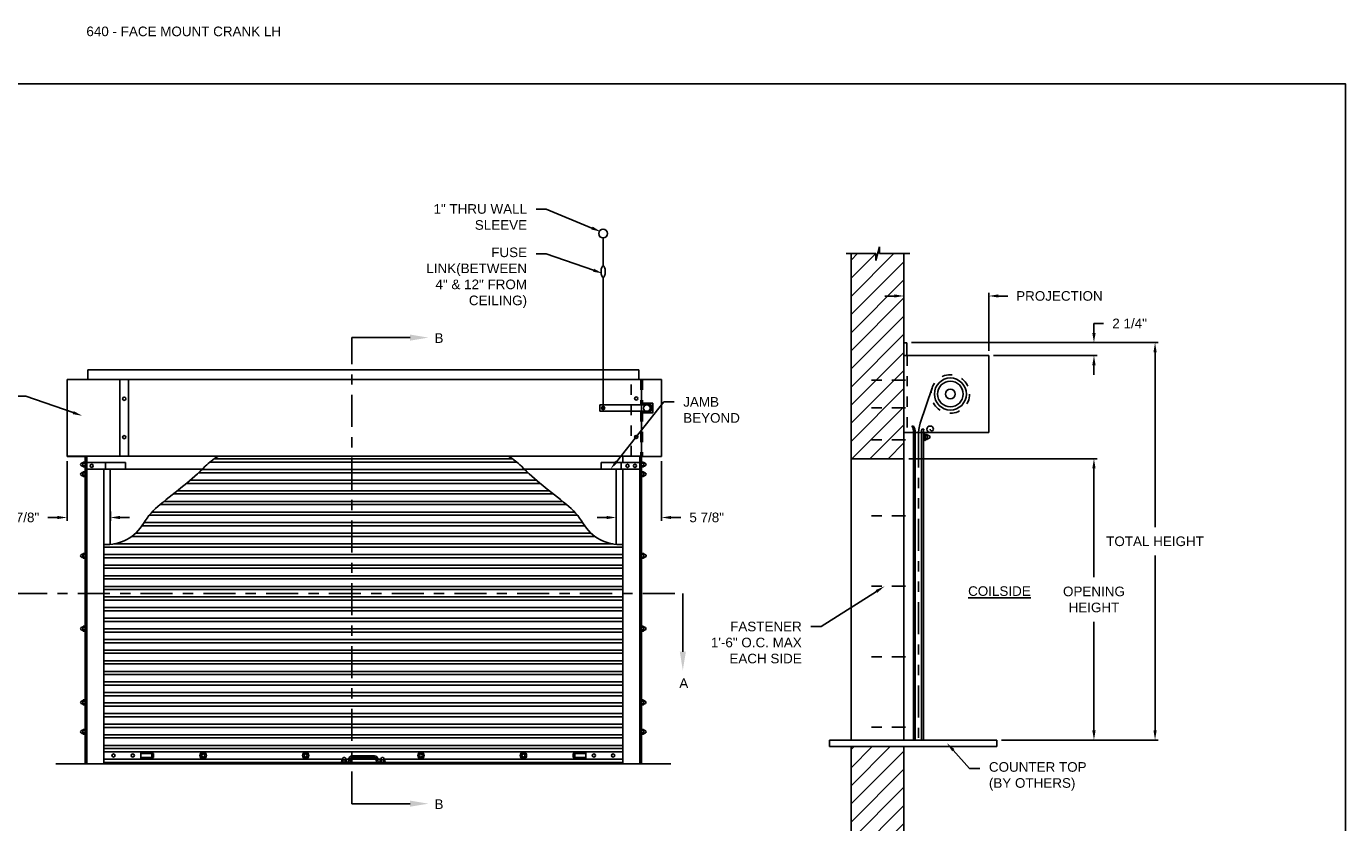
# Model space of a CAD drawing. Header units: inches. Extents: x 169.6 to 213.7, y 214.8 to 266.5.
# Tile 9 of 18: x 176.2 to 189.1, y 240 to 247.7. Entities that reach past the tile are written whole.
import ezdxf
from ezdxf import colors
from ezdxf.entities.mleader import LeaderData, LeaderLine
from ezdxf.math import Vec2, Vec3

# ---------------------------------------------------------------- set-up
doc = ezdxf.new("R2010")
doc.units = ezdxf.units.IN
doc.header["$LTSCALE"] = 0.25
doc.header["$MEASUREMENT"] = 0
for name, pattern in [('CENTER', [2, 1.25, -0.25, 0.25, -0.25]), ('CENTER2', [1.125, 0.75, -0.125, 0.125, -0.125]), ('HIDDEN', [0.375, 0.25, -0.125]), ('HIDDEN2', [0.1875, 0.125, -0.0625]), ('PHANTOM', [2.5, 1.25, -0.25, 0.25, -0.25, 0.25, -0.25])]:
    doc.linetypes.add(name, pattern=pattern)
for name, color, linetype in [('ANNOTATIONS', 1, 'Continuous'), ('CRANK - LH', 7, 'Continuous'), ('SECTION CUTS', 6, 'CENTER')]:
    doc.layers.add(name, color=color, linetype=linetype)
doc.styles.add('ARIAL', font='arial.ttf', dxfattribs={"height": 0.09375})
doc.styles.get("Standard").update_dxf_attribs({"font": 'romans.shx'})
doc.dimstyles.new('STANDARD$0', dxfattribs={"dimtxt": 0.09375, "dimasz": 0.09375, "dimexe": 0.03125, "dimexo": 0.046875, "dimgap": 0.09, "dimtad": 0, "dimtih": 1, "dimtoh": 1, "dimdec": 4, "dimzin": 0, "dimdsep": 46, "dimtxsty": 'ARIAL', "dimcen": 0.09, "dimadec": 0, "dimazin": 0, "dimtfac": 1, "dimtdec": 4, "dimtofl": 0, "dimtmove": 0, "dimatfit": 1, "dimfxl": 1, "dimtolj": 1, "dimtzin": 0, "dimarcsym": 0})
pattern_1 = [(45, (22.09341, -17.26319), (-0.08838835, 0.08838835), [])]

# ---------------------------------------------------------------- blocks, each defined once
blk = doc.blocks.new('*D48')
at = {"layer": 'ANNOTATIONS', "color": 0, "lineweight": -2, "transparency": 16777216}
for p, q in [((184.655, 245.113), (184.561, 245.113)), ((184.748, 244.705), (184.748, 245.144)), ((185.577, 244.579), (185.577, 245.144)), ((185.671, 245.113), (185.764, 245.113))]:
    blk.add_line(p, q, dxfattribs=at)
at = {"layer": 'ANNOTATIONS', "color": 0, "transparency": 16777216}
for points in [[(184.655, 245.129), (184.655, 245.098), (184.748, 245.113)], [(185.671, 245.129), (185.671, 245.098), (185.577, 245.113)]]:
    blk.add_solid(points, dxfattribs=at)
at = {"layer": 'defpoints', "color": 0, "transparency": 16777216}
for p in [(185.577, 245.113), (184.748, 244.658), (185.577, 244.532)]:
    blk.add_point(p, dxfattribs=at)
at = {"layer": 'ANNOTATIONS', "color": 0, "transparency": 16777216, "insert": (186.266, 245.113), "char_height": 0.09375, "attachment_point": 5, "style": 'ARIAL'}
blk.add_mtext('\\A1;PROJECTION', dxfattribs=at)
blk = doc.blocks.new('*D43')
at = {"layer": 'ANNOTATIONS', "color": 0, "lineweight": -2, "transparency": 16777216}
for p, q in [((186.603, 244.752), (186.603, 244.845)), ((186.603, 244.845), (186.697, 244.845)), ((184.824, 244.658), (186.634, 244.658)), ((185.624, 244.532), (186.634, 244.532)), ((186.603, 244.438), (186.603, 244.345))]:
    blk.add_line(p, q, dxfattribs=at)
at = {"layer": 'ANNOTATIONS', "color": 0, "transparency": 16777216}
for points in [[(186.587, 244.752), (186.619, 244.752), (186.603, 244.658)], [(186.587, 244.438), (186.619, 244.438), (186.603, 244.532)]]:
    blk.add_solid(points, dxfattribs=at)
at = {"layer": 'defpoints', "color": 0, "transparency": 16777216}
for p in [(184.777, 244.658), (186.603, 244.658), (185.577, 244.532)]:
    blk.add_point(p, dxfattribs=at)
at = {"layer": 'ANNOTATIONS', "color": 0, "transparency": 16777216, "insert": (186.951, 244.845), "char_height": 0.0938, "attachment_point": 5, "style": 'ARIAL'}
blk.add_mtext('\\A1;2 1/4"', dxfattribs=at)
blk = doc.blocks.new('*D46')
at = {"layer": 'ANNOTATIONS', "color": 0, "lineweight": -2, "transparency": 16777216}
for p, q in [((182.384, 243.502), (182.384, 242.921)), ((181.848, 242.953), (181.755, 242.953)), ((181.942, 243.01), (181.942, 242.921)), ((182.477, 242.953), (182.571, 242.953))]:
    blk.add_line(p, q, dxfattribs=at)
at = {"layer": 'ANNOTATIONS', "color": 0, "transparency": 16777216}
for points in [[(181.848, 242.968), (181.848, 242.937), (181.942, 242.953)], [(182.477, 242.968), (182.477, 242.937), (182.384, 242.953)]]:
    blk.add_solid(points, dxfattribs=at)
at = {"layer": 'defpoints', "color": 0, "transparency": 16777216}
for p in [(182.384, 243.549), (181.942, 243.057), (182.384, 242.953)]:
    blk.add_point(p, dxfattribs=at)
at = {"layer": 'ANNOTATIONS', "color": 0, "transparency": 16777216, "insert": (182.824, 242.953), "char_height": 0.0938, "attachment_point": 5, "style": 'ARIAL'}
blk.add_mtext('\\A1;5 7/8"', dxfattribs=at)
blk = doc.blocks.new('*D47')
at = {"layer": 'ANNOTATIONS', "color": 0, "lineweight": -2, "transparency": 16777216}
for p, q in [((176.583, 243.502), (176.583, 242.921)), ((176.489, 242.953), (176.395, 242.953)), ((177.005, 243.011), (177.005, 242.921)), ((177.098, 242.953), (177.192, 242.953))]:
    blk.add_line(p, q, dxfattribs=at)
at = {"layer": 'ANNOTATIONS', "color": 0, "transparency": 16777216}
for points in [[(176.489, 242.968), (176.489, 242.937), (176.583, 242.953)], [(177.098, 242.968), (177.098, 242.937), (177.005, 242.953)]]:
    blk.add_solid(points, dxfattribs=at)
at = {"layer": 'defpoints', "color": 0, "transparency": 16777216}
for p in [(176.583, 243.549), (177.005, 243.058), (176.583, 242.953)]:
    blk.add_point(p, dxfattribs=at)
at = {"layer": 'ANNOTATIONS', "color": 0, "transparency": 16777216, "insert": (176.142, 242.953), "char_height": 0.0938, "attachment_point": 5, "style": 'ARIAL'}
blk.add_mtext('\\A1;5 7/8"', dxfattribs=at)
blk = doc.blocks.new('*D40')
at = {"layer": 'ANNOTATIONS', "color": 0, "lineweight": -2, "transparency": 16777216}
for p, q in [((184.795, 243.525), (186.634, 243.525)), ((186.603, 243.431), (186.603, 242.371)), ((186.603, 240.876), (186.603, 241.936)), ((185.702, 240.782), (186.634, 240.782))]:
    blk.add_line(p, q, dxfattribs=at)
at = {"layer": 'ANNOTATIONS', "color": 0, "transparency": 16777216}
for points in [[(186.587, 243.431), (186.619, 243.431), (186.603, 243.525)], [(186.587, 240.876), (186.619, 240.876), (186.603, 240.782)]]:
    blk.add_solid(points, dxfattribs=at)
at = {"layer": 'defpoints', "color": 0, "transparency": 16777216}
for p in [(184.748, 243.525), (185.655, 240.782), (186.603, 240.782)]:
    blk.add_point(p, dxfattribs=at)
at = {"layer": 'ANNOTATIONS', "color": 0, "transparency": 16777216, "insert": (186.603, 242.153), "char_height": 0.09375, "attachment_point": 5, "style": 'ARIAL'}
blk.add_mtext('\\A1;OPENING\\PHEIGHT', dxfattribs=at)
blk = doc.blocks.new('*D45')
at = {"layer": 'ANNOTATIONS', "color": 0, "lineweight": -2, "transparency": 16777216}
for p, q in [((184.824, 244.658), (187.231, 244.658)), ((187.199, 244.564), (187.199, 242.858)), ((187.199, 240.876), (187.199, 242.581)), ((185.702, 240.782), (187.231, 240.782))]:
    blk.add_line(p, q, dxfattribs=at)
at = {"layer": 'ANNOTATIONS', "color": 0, "transparency": 16777216}
for points in [[(187.184, 244.564), (187.215, 244.564), (187.199, 244.658)], [(187.184, 240.876), (187.215, 240.876), (187.199, 240.782)]]:
    blk.add_solid(points, dxfattribs=at)
at = {"layer": 'defpoints', "color": 0, "transparency": 16777216}
for p in [(184.777, 244.658), (187.199, 244.658), (185.655, 240.782)]:
    blk.add_point(p, dxfattribs=at)
at = {"layer": 'ANNOTATIONS', "color": 0, "transparency": 16777216, "insert": (187.199, 242.72), "char_height": 0.09375, "attachment_point": 5, "style": 'ARIAL'}
blk.add_mtext('\\A1;TOTAL HEIGHT', dxfattribs=at)

msp = doc.modelspace()

# ---------------------------------------------------------------- hatches: boundary and pattern name
at = {"layer": 'CRANK - LH', "linetype": 'Continuous'}
h = msp.add_hatch(dxfattribs=at)
h.set_pattern_fill('ANSI31', color=256, style=0)
h.set_pattern_definition(pattern_1)
h.paths.add_polyline_path([(184.74846, 245.5266), (184.51196, 245.5266), (184.51196, 245.59126), (184.47355, 245.4579), (184.47355, 245.5266), (184.23283, 245.5266), (184.23283, 243.52488), (184.74846, 243.52488)])
h = msp.add_hatch(dxfattribs=at)
h.set_pattern_fill('ANSI31', color=256, style=0)
h.set_pattern_definition(pattern_1)
h.paths.add_polyline_path([(184.74846, 240.71808), (184.51196, 240.71808), (184.51196, 240.78274), (184.47355, 240.64938), (184.47355, 240.71808), (184.23283, 240.71808), (184.23283, 238.71636), (184.74846, 238.71636)])

# ---------------------------------------------------------------- linework, layer by layer
for p, q in [((181.81371, 245.40824), (181.81371, 245.679)), ((184.18644, 245.5266), (184.47355, 245.5266)), ((184.23283, 245.5266), (184.23283, 240.78208)), ((184.47355, 245.4579), (184.51196, 245.59126)), ((184.47355, 245.5266), (184.47355, 245.4579)), ((184.51196, 245.59126), (184.51196, 245.5266)), ((184.51196, 245.5266), (184.80715, 245.5266)), ((184.74846, 240.78208), (184.74846, 245.5266)), ((181.81371, 244.03521), (181.81371, 245.29374)), ((184.74846, 244.65789), (184.77718, 244.65789)), ((184.77718, 244.65789), (184.77718, 244.53208)), ((184.74846, 244.53208), (185.57689, 244.53208)), ((185.57689, 244.53208), (185.57689, 243.78208)), ((182.16096, 244.39231), (176.78596, 244.39231)), ((176.78596, 244.29856), (176.78596, 244.39231)), ((182.16096, 244.29856), (182.16096, 244.39231)), ((176.58283, 244.29856), (176.58283, 243.55056)), ((176.76057, 244.29856), (176.58283, 244.29856)), ((176.58283, 244.29856), (176.58283, 243.54856)), ((176.78596, 244.29856), (176.58283, 244.29856)), ((182.18635, 244.29856), (176.76057, 244.29856)), ((177.09846, 243.54856), (177.09846, 244.29856)), ((177.18244, 243.54856), (177.18244, 244.29856)), ((182.38361, 244.29856), (182.18049, 244.29856)), ((182.18635, 244.29856), (182.18635, 243.55056)), ((182.38361, 244.29856), (182.38361, 243.54856)), ((184.90871, 243.87116), (185.02405, 244.21648)), ((182.28338, 244.05083), (181.78246, 244.05083)), ((181.78246, 244.05083), (181.78246, 243.98833)), ((182.28338, 243.98833), (181.78246, 243.98833)), ((181.81371, 244.03521), (181.81371, 244.00396)), ((182.299, 244.06646), (182.19611, 244.06646)), ((182.299, 243.97271), (182.19611, 243.97271)), ((182.28338, 244.05083), (182.28338, 243.98833)), ((182.299, 244.06646), (182.299, 243.97271)), ((184.82689, 243.84458), (184.84252, 243.84458)), ((184.74846, 243.78208), (185.57689, 243.78208)), ((184.82689, 243.78208), (184.85814, 243.78208)), ((184.84254, 240.78265), (184.84254, 243.78265)), ((184.85814, 240.78208), (184.85814, 243.78208)), ((184.85814, 243.78208), (184.92064, 243.78208)), ((184.92064, 240.78208), (184.92064, 243.78208)), ((184.92064, 243.78208), (184.94017, 243.78208)), ((184.92461, 243.81333), (184.94414, 243.81333)), ((184.94017, 243.78208), (184.94017, 240.78208)), ((184.9558, 243.76894), (184.94017, 243.76894)), ((184.94017, 243.70644), (184.9558, 243.70644)), ((184.9558, 243.70644), (184.9558, 243.76894)), ((184.95875, 243.71426), (184.97604, 243.71426)), ((184.97563, 243.74941), (184.95886, 243.74941)), ((184.97601, 243.72597), (184.95902, 243.72597)), ((184.95914, 243.76113), (184.97523, 243.76113)), ((184.97921, 243.7554), (184.9793, 243.7193)), ((184.98734, 243.72214), (184.99684, 243.72761)), ((184.98786, 243.75297), (184.99685, 243.74777)), ((176.76057, 243.55056), (176.58283, 243.55056)), ((176.58283, 243.54856), (176.77033, 243.54856)), ((176.7285, 243.48494), (176.71951, 243.47975)), ((176.72903, 243.45411), (176.71952, 243.45958)), ((176.73715, 243.48738), (176.73706, 243.45127)), ((176.75761, 243.44623), (176.74032, 243.44623)), ((176.74035, 243.45795), (176.75734, 243.45795)), ((176.74073, 243.48139), (176.75751, 243.48139)), ((176.75723, 243.49311), (176.74113, 243.49311)), ((176.76057, 240.55056), (176.76057, 243.55056)), ((176.76057, 243.55056), (182.18635, 243.55056)), ((176.77619, 240.55056), (176.77619, 243.55056)), ((176.77619, 243.48806), (177.15119, 243.48806)), ((176.95783, 243.42556), (176.95783, 243.48806)), ((177.15119, 243.42556), (177.15119, 243.48806)), ((180.96933, 243.49311), (177.97758, 243.49311)), ((180.9289, 243.52436), (178.01801, 243.52436)), ((182.17072, 243.48806), (181.79572, 243.48806)), ((181.79572, 243.42556), (181.79572, 243.48806)), ((181.98908, 243.42556), (181.98908, 243.48806)), ((182.00471, 243.48806), (182.00471, 243.55056)), ((182.17072, 240.55056), (182.17072, 243.55056)), ((182.18635, 240.55056), (182.18635, 243.55056)), ((182.18931, 243.44623), (182.20659, 243.44623)), ((182.20619, 243.48139), (182.18941, 243.48139)), ((182.20657, 243.45795), (182.18957, 243.45795)), ((182.18969, 243.49311), (182.20578, 243.49311)), ((182.19611, 243.54856), (182.38361, 243.54856)), ((182.20976, 243.48738), (182.20985, 243.45127)), ((182.21789, 243.45411), (182.22739, 243.45958)), ((182.21841, 243.48494), (182.2274, 243.47975)), ((184.23283, 243.52488), (184.74846, 243.52488)), ((176.7285, 243.39119), (176.71951, 243.386)), ((176.72903, 243.36036), (176.71952, 243.36583)), ((176.73715, 243.39363), (176.73706, 243.35752)), ((176.75761, 243.35248), (176.74032, 243.35248)), ((176.74035, 243.3642), (176.75734, 243.3642)), ((176.74073, 243.38764), (176.75751, 243.38764)), ((176.75723, 243.39936), (176.74113, 243.39936)), ((176.77619, 243.42556), (177.15119, 243.42556)), ((176.94221, 240.55056), (176.94221, 243.42556)), ((176.94221, 240.55056), (176.94221, 243.42556)), ((177.00471, 243.42356), (177.00471, 242.69154)), ((177.90195, 243.42356), (177.00471, 243.42356)), ((181.16315, 243.31714), (177.78377, 243.31714)), ((181.08154, 243.3895), (177.86538, 243.3895)), ((181.04794, 243.42075), (177.89898, 243.42075)), ((181.94221, 243.42356), (181.04496, 243.42356)), ((182.17072, 243.42556), (181.79572, 243.42556)), ((181.94221, 242.69119), (181.94221, 243.42356)), ((182.00471, 240.55056), (182.00471, 243.42556)), ((182.18931, 243.35248), (182.20659, 243.35248)), ((182.20619, 243.38764), (182.18941, 243.38764)), ((182.20657, 243.3642), (182.18957, 243.3642)), ((182.18969, 243.39936), (182.20578, 243.39936)), ((182.20976, 243.39363), (182.20985, 243.35752)), ((182.21789, 243.36036), (182.22739, 243.36583)), ((182.21841, 243.39119), (182.2274, 243.386)), ((181.32775, 243.18227), (177.61916, 243.18227)), ((181.28893, 243.21352), (177.65798, 243.21352)), ((181.20015, 243.28589), (177.74677, 243.28589)), ((181.45824, 243.07866), (177.48868, 243.07866)), ((181.4186, 243.10991), (177.52831, 243.10991)), ((181.56253, 242.97504), (177.38439, 242.97504)), ((181.53573, 243.00629), (177.41118, 243.00629)), ((181.69561, 242.79906), (177.25131, 242.79906)), ((181.6328, 242.87143), (177.31411, 242.87143)), ((181.61324, 242.90268), (177.33368, 242.90268)), ((182.00471, 242.6642), (176.94221, 242.6642)), ((181.90827, 242.69545), (177.03865, 242.69545)), ((181.73414, 242.76781), (177.21277, 242.76781)), ((176.72932, 242.59432), (176.72032, 242.58912)), ((176.72984, 242.56349), (176.72034, 242.56896)), ((176.73797, 242.59676), (176.73787, 242.56065)), ((176.75842, 242.55561), (176.74113, 242.55561)), ((176.74116, 242.56733), (176.75816, 242.56733)), ((176.74154, 242.59076), (176.75832, 242.59076)), ((176.75804, 242.60248), (176.74194, 242.60248)), ((182.00471, 242.59183), (176.94221, 242.59183)), ((182.00471, 242.56058), (176.94221, 242.56058)), ((182.19012, 242.55561), (182.20741, 242.55561)), ((182.207, 242.59076), (182.19022, 242.59076)), ((182.20738, 242.56733), (182.19038, 242.56733)), ((182.1905, 242.60248), (182.20659, 242.60248)), ((182.21057, 242.59676), (182.21067, 242.56065)), ((182.2187, 242.56349), (182.2282, 242.56896)), ((182.21922, 242.59432), (182.22821, 242.58912)), ((182.00471, 242.48822), (176.94221, 242.48822)), ((182.00471, 242.45697), (176.94221, 242.45697)), ((182.00471, 242.3846), (176.94221, 242.3846)), ((182.00471, 242.35335), (176.94221, 242.35335)), ((182.00471, 242.28099), (176.94221, 242.28099)), ((182.00471, 242.24974), (176.94221, 242.24974)), ((182.00471, 242.17738), (176.94221, 242.17738)), ((182.00471, 242.14613), (176.94221, 242.14613)), ((182.00471, 242.07376), (176.94221, 242.07376)), ((182.00471, 242.04251), (176.94221, 242.04251)), ((176.75723, 241.89164), (176.74113, 241.89164)), ((182.00471, 241.97015), (176.94221, 241.97015)), ((182.00471, 241.9389), (176.94221, 241.9389)), ((182.18969, 241.89164), (182.20578, 241.89164)), ((176.7285, 241.88348), (176.71951, 241.87829)), ((176.72903, 241.85265), (176.71952, 241.85812)), ((176.73715, 241.88592), (176.73706, 241.84981)), ((176.75761, 241.84477), (176.74032, 241.84477)), ((176.74035, 241.85649), (176.75734, 241.85649)), ((176.74073, 241.87993), (176.75751, 241.87993)), ((182.00471, 241.86653), (176.94221, 241.86653)), ((182.00471, 241.83528), (176.94221, 241.83528)), ((182.00471, 241.76292), (176.94221, 241.76292)), ((182.18931, 241.84477), (182.20659, 241.84477)), ((182.20619, 241.87993), (182.18941, 241.87993)), ((182.20657, 241.85649), (182.18957, 241.85649)), ((182.20976, 241.88592), (182.20985, 241.84981)), ((182.21789, 241.85265), (182.22739, 241.85812)), ((182.21841, 241.88348), (182.2274, 241.87829)), ((182.00471, 241.73167), (176.94221, 241.73167)), ((182.00471, 241.6593), (176.94221, 241.6593)), ((182.00471, 241.62805), (176.94221, 241.62805)), ((182.00471, 241.55569), (176.94221, 241.55569)), ((182.00471, 241.52444), (176.94221, 241.52444)), ((182.00471, 241.45207), (176.94221, 241.45207)), ((182.00471, 241.42082), (176.94221, 241.42082)), ((182.00471, 241.34846), (176.94221, 241.34846)), ((182.00471, 241.31721), (176.94221, 241.31721)), ((182.00471, 241.24484), (176.94221, 241.24484)), ((176.7285, 241.16473), (176.71951, 241.15954)), ((176.72903, 241.1339), (176.71952, 241.13937)), ((176.73715, 241.16717), (176.73706, 241.13106)), ((176.75761, 241.12602), (176.74032, 241.12602)), ((176.74035, 241.13774), (176.75734, 241.13774)), ((176.74073, 241.16118), (176.75751, 241.16118)), ((176.75723, 241.17289), (176.74113, 241.17289)), ((182.00471, 241.21359), (176.94221, 241.21359)), ((182.00471, 241.14437), (176.94221, 241.14437)), ((182.18931, 241.12602), (182.20659, 241.12602)), ((182.20619, 241.16118), (182.18941, 241.16118)), ((182.20657, 241.13774), (182.18957, 241.13774)), ((182.18969, 241.17289), (182.20578, 241.17289)), ((182.20976, 241.16717), (182.20985, 241.13106)), ((182.21789, 241.1339), (182.22739, 241.13937)), ((182.21841, 241.16473), (182.2274, 241.15954)), ((182.00471, 241.11312), (176.94221, 241.11312)), ((182.00471, 241.04076), (176.94221, 241.04076)), ((182.00471, 241.00951), (176.94221, 241.00951)), ((176.7285, 240.87833), (176.71951, 240.87314)), ((176.73715, 240.88077), (176.73706, 240.84467)), ((176.74073, 240.87478), (176.75751, 240.87478)), ((176.75723, 240.8865), (176.74113, 240.8865)), ((182.00471, 240.93714), (176.94221, 240.93714)), ((182.00471, 240.90589), (176.94221, 240.90589)), ((182.20619, 240.87478), (182.18941, 240.87478)), ((182.18969, 240.8865), (182.20578, 240.8865)), ((182.20976, 240.88077), (182.20985, 240.84467)), ((182.21841, 240.87833), (182.2274, 240.87314)), ((176.72903, 240.8475), (176.71952, 240.85297)), ((176.75761, 240.83962), (176.74032, 240.83962)), ((176.74035, 240.85134), (176.75734, 240.85134)), ((182.00471, 240.83353), (176.94221, 240.83353)), ((182.00471, 240.80228), (176.94221, 240.80228)), ((182.00471, 240.72991), (176.94221, 240.72991)), ((182.18931, 240.83962), (182.20659, 240.83962)), ((182.20657, 240.85134), (182.18957, 240.85134)), ((182.21789, 240.8475), (182.22739, 240.85297)), ((184.02348, 240.78208), (185.65471, 240.78208)), ((184.02348, 240.78208), (184.02348, 240.71808)), ((185.65471, 240.78208), (185.65471, 240.71808)), ((182.00471, 240.69866), (176.94221, 240.69866)), ((182.00471, 240.69866), (176.94221, 240.69866)), ((182.00471, 240.66741), (176.94221, 240.66741)), ((177.3015, 240.66741), (176.94221, 240.66741)), ((177.3015, 240.59505), (177.3015, 240.66741)), ((177.4265, 240.65179), (177.3015, 240.65179)), ((177.3015, 240.61067), (177.4265, 240.61067)), ((177.41088, 240.61067), (177.41088, 240.65179)), ((177.4265, 240.61067), (177.4265, 240.65179)), ((179.27059, 240.59827), (179.27579, 240.60726)), ((179.30142, 240.59774), (179.29595, 240.60725)), ((179.36408, 240.62869), (179.58283, 240.62869)), ((179.36408, 240.61306), (179.58283, 240.61306)), ((179.64559, 240.59827), (179.65079, 240.60726)), ((179.67642, 240.59774), (179.67095, 240.60725)), ((181.52041, 240.61067), (181.52041, 240.65179)), ((181.52041, 240.65179), (181.64541, 240.65179)), ((181.64541, 240.61067), (181.52041, 240.61067)), ((181.53604, 240.61067), (181.53604, 240.65179)), ((181.64541, 240.66741), (182.00471, 240.66741)), ((181.64541, 240.59505), (181.64541, 240.66741)), ((184.02348, 240.71808), (185.65471, 240.71808)), ((184.23283, 240.71808), (184.23283, 238.71673)), ((184.74846, 238.71673), (184.74846, 240.71808)), ((179.26917, 240.59505), (176.94221, 240.59505)), ((176.94221, 240.59505), (177.3015, 240.59505)), ((176.94221, 240.56288), (182.00471, 240.56288)), ((176.94221, 240.55056), (182.00471, 240.55056)), ((179.25471, 240.55056), (179.25471, 240.56619)), ((179.25471, 240.56619), (179.31721, 240.56619)), ((179.26243, 240.56954), (179.26243, 240.58564)), ((179.26816, 240.58962), (179.30426, 240.58971)), ((179.27415, 240.58604), (179.27415, 240.56927)), ((179.29759, 240.58642), (179.29759, 240.56943)), ((179.33283, 240.59505), (179.30257, 240.59505)), ((179.3093, 240.56916), (179.3093, 240.58645)), ((179.33283, 240.58181), (179.33283, 240.59744)), ((179.34846, 240.58181), (179.34846, 240.59744)), ((179.59846, 240.59505), (179.34846, 240.59505)), ((179.59846, 240.58181), (179.59846, 240.59744)), ((179.61408, 240.58181), (179.61408, 240.59744)), ((179.64417, 240.59505), (179.61408, 240.59505)), ((179.62971, 240.56619), (179.69221, 240.56619)), ((179.63743, 240.56954), (179.63743, 240.58564)), ((179.64316, 240.58962), (179.67926, 240.58971)), ((179.64915, 240.58604), (179.64915, 240.56927)), ((179.67259, 240.58642), (179.67259, 240.56943)), ((182.00471, 240.59505), (179.67757, 240.59505)), ((179.6843, 240.56916), (179.6843, 240.58645)), ((179.69221, 240.55056), (179.69221, 240.56619)), ((182.00471, 240.59505), (181.64541, 240.59505))]:
    msp.add_line(p, q, dxfattribs=at)
at = {"layer": 'CRANK - LH', "linetype": 'HIDDEN2'}
msp.add_line((184.77971, 244.53208), (184.77971, 243.78208), dxfattribs=at)
at = {"layer": 'CRANK - LH', "linetype": 'HIDDEN'}
for p, q in [((182.08674, 243.55056), (182.08674, 244.29856)), ((182.08674, 243.55056), (182.08674, 244.29856)), ((182.18049, 244.29856), (182.18049, 244.05083)), ((182.19611, 244.29856), (182.19611, 244.05083)), ((182.18049, 243.98833), (182.18049, 243.54856)), ((182.19611, 243.98833), (182.19611, 243.54856))]:
    msp.add_line(p, q, dxfattribs=at)
at = {"layer": 'CRANK - LH', "linetype": 'CENTER2', "ltscale": 0.7}
for p, q in [((184.76288, 244.29219), (184.35663, 244.29219)), ((184.76288, 244.02197), (184.35663, 244.02197)), ((184.76288, 243.7106), (184.35663, 243.7106)), ((184.76288, 242.96958), (184.35663, 242.96958)), ((184.76288, 242.28208), (184.35663, 242.28208)), ((184.76288, 241.59458), (184.35663, 241.59458)), ((184.76288, 240.90708), (184.35663, 240.90708))]:
    msp.add_line(p, q, dxfattribs=at)
at = {"layer": 'CRANK - LH', "linetype": 'PHANTOM'}
msp.add_line((184.88939, 243.75236), (184.88939, 240.78208), dxfattribs=at)
at = {"layer": 'CRANK - LH'}
msp.add_line((176.47346, 240.55056), (182.47346, 240.55056), dxfattribs=at)
at = {"layer": 'CRANK - LH', "linetype": 'Continuous'}
msp.add_lwpolyline([(181.81409, 245.29373, 0.2196732), (181.8204, 245.29665, 0.09187159), (181.82838, 245.3105, 0.04858263), (181.8326, 245.32757, 0.03631759), (181.83431, 245.35099, 0.03631759), (181.8326, 245.37442, 0.04858263), (181.82838, 245.39148, 0.09187159), (181.8204, 245.40534, 0.2196732), (181.81409, 245.40825, 0.2196732), (181.80778, 245.40534, 0.09187159), (181.7998, 245.39148, 0.04858263), (181.79558, 245.37442, 0.03631759), (181.79387, 245.35099, 0.03631759), (181.79558, 245.32757, 0.04858263), (181.7998, 245.3105, 0.09187159), (181.80778, 245.29665, 0.2196732)], format="xyb", close=True, dxfattribs=at)
for points in [[(178.05355, 243.54856, 0.04994125), (177.93146, 243.45181, -0.02135943), (177.72301, 243.26631, -0.00459955), (177.4914, 243.08081, 0.09348756), (177.32928, 242.89531, -0.28353071), (176.94221, 242.69064, 0.72847355)], [(180.89337, 243.54856, -0.04994125), (181.01546, 243.45181, 0.02135943), (181.2239, 243.26631, 0.00459955), (181.45551, 243.08081, -0.09348756), (181.61764, 242.89531, 0.28353071), (182.00471, 242.69064, -0.72847355)]]:
    msp.add_lwpolyline(points, format="xyb", dxfattribs=at)
for points in [[(177.89533, 240.65829), (177.87971, 240.63123), (177.89533, 240.60417), (177.92658, 240.60417), (177.94221, 240.63123), (177.92658, 240.65829)], [(178.89533, 240.65829), (178.87971, 240.63123), (178.89533, 240.60417), (178.92658, 240.60417), (178.94221, 240.63123), (178.92658, 240.65829)], [(180.02033, 240.65829), (180.00471, 240.63123), (180.02033, 240.60417), (180.05158, 240.60417), (180.06721, 240.63123), (180.05158, 240.65829)], [(181.02033, 240.65829), (181.00471, 240.63123), (181.02033, 240.60417), (181.05158, 240.60417), (181.06721, 240.63123), (181.05158, 240.65829)]]:
    msp.add_lwpolyline(points, close=True, dxfattribs=at)
for centre, radius in [((181.81332, 245.72207), 0.04307), ((185.20189, 244.15708), 0.15625), ((185.20189, 244.15708), 0.125), ((177.14045, 244.11106), 0.01562), ((182.13654, 244.11306), 0.01562), ((182.13654, 244.11306), 0.01562), ((185.20189, 244.15708), 0.04685), ((181.81371, 244.01958), 0.01562), ((182.23975, 244.01958), 0.03125), ((177.14045, 243.73606), 0.01562), ((182.13654, 243.73806), 0.01562), ((182.13654, 243.73806), 0.01562), ((176.82307, 243.45681), 0.01562), ((182.05158, 243.45681), 0.01562), ((182.12385, 243.45681), 0.01562), ((177.03588, 240.63123), 0.01562), ((177.22338, 240.63123), 0.01562), ((177.91096, 240.63123), 0.03125), ((177.91096, 240.63123), 0.01562), ((178.91096, 240.63123), 0.03125), ((178.91096, 240.63123), 0.01562), ((180.03596, 240.63123), 0.03125), ((180.03596, 240.63123), 0.01562), ((181.03596, 240.63123), 0.03125), ((181.03596, 240.63123), 0.01562), ((181.72354, 240.63123), 0.01562), ((181.91104, 240.63123), 0.01562)]:
    msp.add_circle(centre, radius, dxfattribs=at)
at = {"layer": 'CRANK - LH', "linetype": 'HIDDEN'}
msp.add_circle((185.20189, 244.15708), 0.1875, dxfattribs=at)
at = {"layer": 'CRANK - LH', "linetype": 'Continuous'}
for centre, radius, start, end in [((184.72853, 243.78678), 0.11409, 357.636172, 30.436314), ((184.74415, 243.78678), 0.11409, 357.636172, 30.436314), ((185.26439, 243.75236), 0.375, 161.529967, 180), ((185.00505, 243.81333), 0.03125, 0, 180), ((185.04564, 243.78208), 0.125, 165.522488, 180), ((185.06517, 243.78208), 0.125, 165.522488, 180), ((184.97915, 243.73769), 0.02344, 150, 210), ((184.96273, 243.75518), 0.00695, 121.141954, 236.052996), ((184.96286, 243.72003), 0.00708, 122.850833, 234.558993), ((185.00505, 243.81333), 0.03125, 180, 270), ((184.97277, 243.75518), 0.00644, 296.373308, 67.572004), ((184.97265, 243.72003), 0.0067, 300.490233, 62.691871), ((184.95572, 243.73769), 0.02344, 330, 30), ((184.97915, 243.73769), 0.01758, 60.31878, 89.815958), ((184.97915, 243.73769), 0.01758, 270.603848, 297.736938), ((184.99087, 243.73769), 0.01172, 300.599928, 59.335393), ((185.02067, 243.81333), 0.01562, 180, 0), ((176.72549, 243.46967), 0.01172, 120.664607, 239.400072), ((176.73721, 243.46967), 0.01758, 90.184042, 119.68122), ((176.73721, 243.46967), 0.01758, 242.263062, 269.396152), ((176.74372, 243.452), 0.0067, 117.308129, 239.509767), ((176.74359, 243.48716), 0.00644, 112.427996, 243.626692), ((176.76065, 243.46967), 0.02344, 150, 210), ((176.75363, 243.48716), 0.00695, 303.947004, 58.858046), ((176.7535, 243.452), 0.00708, 305.441007, 57.149167), ((176.73721, 243.46967), 0.02344, 330, 30), ((182.20971, 243.46967), 0.02344, 150, 210), ((182.19328, 243.48716), 0.00695, 121.141954, 236.052996), ((182.19341, 243.452), 0.00708, 122.850833, 234.558993), ((182.20333, 243.48716), 0.00644, 296.373308, 67.572004), ((182.2032, 243.452), 0.0067, 300.490233, 62.691871), ((182.18627, 243.46967), 0.02344, 330, 30), ((182.20971, 243.46967), 0.01758, 60.31878, 89.815958), ((182.20971, 243.46967), 0.01758, 270.603848, 297.736938), ((182.22143, 243.46967), 0.01172, 300.599928, 59.335393), ((176.72549, 243.37592), 0.01172, 120.664607, 239.400072), ((176.73721, 243.37592), 0.01758, 90.184042, 119.68122), ((176.73721, 243.37592), 0.01758, 242.263062, 269.396152), ((176.74372, 243.35825), 0.0067, 117.308129, 239.509767), ((176.74359, 243.39341), 0.00644, 112.427996, 243.626692), ((176.76065, 243.37592), 0.02344, 150, 210), ((176.75363, 243.39341), 0.00695, 303.947004, 58.858046), ((176.7535, 243.35825), 0.00708, 305.441007, 57.149167), ((176.73721, 243.37592), 0.02344, 330, 30), ((182.20971, 243.37592), 0.02344, 150, 210), ((182.19328, 243.39341), 0.00695, 121.141954, 236.052996), ((182.19341, 243.35825), 0.00708, 122.850833, 234.558993), ((182.20333, 243.39341), 0.00644, 296.373308, 67.572004), ((182.2032, 243.35825), 0.0067, 300.490233, 62.691871), ((182.18627, 243.37592), 0.02344, 330, 30), ((182.20971, 243.37592), 0.01758, 60.31878, 89.815958), ((182.20971, 243.37592), 0.01758, 270.603848, 297.736938), ((182.22143, 243.37592), 0.01172, 300.599928, 59.335393), ((176.7263, 242.57904), 0.01172, 120.664607, 239.400072), ((176.73802, 242.57904), 0.01758, 90.184042, 119.68122), ((176.73802, 242.57904), 0.01758, 242.263062, 269.396152), ((176.74453, 242.56138), 0.0067, 117.308129, 239.509767), ((176.7444, 242.59653), 0.00644, 112.427996, 243.626692), ((176.76146, 242.57904), 0.02344, 150, 210), ((176.75444, 242.59653), 0.00695, 303.947004, 58.858046), ((176.75431, 242.56138), 0.00708, 305.441007, 57.149167), ((176.73802, 242.57904), 0.02344, 330, 30), ((182.21052, 242.57904), 0.02344, 150, 210), ((182.1941, 242.59653), 0.00695, 121.141954, 236.052996), ((182.19422, 242.56138), 0.00708, 122.850833, 234.558993), ((182.20414, 242.59653), 0.00644, 296.373308, 67.572004), ((182.20401, 242.56138), 0.0067, 300.490233, 62.691871), ((182.18708, 242.57904), 0.02344, 330, 30), ((182.21052, 242.57904), 0.01758, 60.31878, 89.815958), ((182.21052, 242.57904), 0.01758, 270.603848, 297.736938), ((182.22224, 242.57904), 0.01172, 300.599928, 59.335393), ((176.74359, 241.88569), 0.00644, 112.427996, 243.626692), ((176.75363, 241.88569), 0.00695, 303.947004, 58.858046), ((182.19328, 241.88569), 0.00695, 121.141954, 236.052996), ((182.20333, 241.88569), 0.00644, 296.373308, 67.572004), ((176.72549, 241.86821), 0.01172, 120.664607, 239.400072), ((176.73721, 241.86821), 0.01758, 90.184042, 119.68122), ((176.73721, 241.86821), 0.01758, 242.263062, 269.396152), ((176.74372, 241.85054), 0.0067, 117.308129, 239.509767), ((176.76065, 241.86821), 0.02344, 150, 210), ((176.7535, 241.85054), 0.00708, 305.441007, 57.149167), ((176.73721, 241.86821), 0.02344, 330, 30), ((182.20971, 241.86821), 0.02344, 150, 210), ((182.19341, 241.85054), 0.00708, 122.850833, 234.558993), ((182.2032, 241.85054), 0.0067, 300.490233, 62.691871), ((182.18627, 241.86821), 0.02344, 330, 30), ((182.20971, 241.86821), 0.01758, 60.31878, 89.815958), ((182.20971, 241.86821), 0.01758, 270.603848, 297.736938), ((182.22143, 241.86821), 0.01172, 300.599928, 59.335393), ((176.72549, 241.14946), 0.01172, 120.664607, 239.400072), ((176.73721, 241.14946), 0.01758, 90.184042, 119.68122), ((176.73721, 241.14946), 0.01758, 242.263062, 269.396152), ((176.74372, 241.13179), 0.0067, 117.308129, 239.509767), ((176.74359, 241.16694), 0.00644, 112.427996, 243.626692), ((176.76065, 241.14946), 0.02344, 150, 210), ((176.75363, 241.16694), 0.00695, 303.947004, 58.858046), ((176.7535, 241.13179), 0.00708, 305.441007, 57.149167), ((176.73721, 241.14946), 0.02344, 330, 30), ((182.20971, 241.14946), 0.02344, 150, 210), ((182.19328, 241.16694), 0.00695, 121.141954, 236.052996), ((182.19341, 241.13179), 0.00708, 122.850833, 234.558993), ((182.20333, 241.16694), 0.00644, 296.373308, 67.572004), ((182.2032, 241.13179), 0.0067, 300.490233, 62.691871), ((182.18627, 241.14946), 0.02344, 330, 30), ((182.20971, 241.14946), 0.01758, 60.31878, 89.815958), ((182.20971, 241.14946), 0.01758, 270.603848, 297.736938), ((182.22143, 241.14946), 0.01172, 300.599928, 59.335393), ((176.72549, 240.86306), 0.01172, 120.664607, 239.400072), ((176.73721, 240.86306), 0.01758, 90.184042, 119.68122), ((176.74359, 240.88055), 0.00644, 112.427996, 243.626692), ((176.76065, 240.86306), 0.02344, 150, 210), ((176.75363, 240.88055), 0.00695, 303.947004, 58.858046), ((176.73721, 240.86306), 0.02344, 330, 30), ((182.20971, 240.86306), 0.02344, 150, 210), ((182.19328, 240.88055), 0.00695, 121.141954, 236.052996), ((182.20333, 240.88055), 0.00644, 296.373308, 67.572004), ((182.18627, 240.86306), 0.02344, 330, 30), ((182.20971, 240.86306), 0.01758, 60.31878, 89.815958), ((182.22143, 240.86306), 0.01172, 300.599928, 59.335393), ((176.73721, 240.86306), 0.01758, 242.263062, 269.396152), ((176.74372, 240.84539), 0.0067, 117.308129, 239.509767), ((176.7535, 240.84539), 0.00708, 305.441007, 57.149167), ((182.19341, 240.84539), 0.00708, 122.850833, 234.558993), ((182.2032, 240.84539), 0.0067, 300.490233, 62.691871), ((182.20971, 240.86306), 0.01758, 270.603848, 297.736938), ((179.28587, 240.60128), 0.01172, 30.599928, 149.335393), ((179.36408, 240.59744), 0.03125, 90, 180), ((179.36408, 240.59744), 0.01562, 90, 180), ((179.58283, 240.59744), 0.03125, 0, 90), ((179.58283, 240.59744), 0.01562, 0, 90), ((179.66087, 240.60128), 0.01172, 30.599928, 149.335393), ((179.26838, 240.58318), 0.00644, 26.373308, 157.572004), ((179.26838, 240.57314), 0.00695, 211.141954, 326.052996), ((179.28587, 240.58956), 0.01758, 150.31878, 179.815958), ((179.28587, 240.56613), 0.02344, 60, 120), ((179.28587, 240.58956), 0.02344, 240, 300), ((179.30353, 240.58305), 0.0067, 30.490233, 152.691871), ((179.30353, 240.57327), 0.00708, 212.850833, 324.558993), ((179.28587, 240.58956), 0.01758, 0.603848, 27.736938), ((179.31721, 240.58181), 0.03125, 270, 0), ((179.31721, 240.58181), 0.01562, 270, 0), ((179.62971, 240.58181), 0.03125, 180, 270), ((179.62971, 240.58181), 0.01562, 180, 270), ((179.64338, 240.58318), 0.00644, 26.373308, 157.572004), ((179.64338, 240.57314), 0.00695, 211.141954, 326.052996), ((179.66087, 240.58956), 0.01758, 150.31878, 179.815958), ((179.66087, 240.56613), 0.02344, 60, 120), ((179.66087, 240.58956), 0.02344, 240, 300), ((179.67853, 240.58305), 0.0067, 30.490233, 152.691871), ((179.67853, 240.57327), 0.00708, 212.850833, 324.558993), ((179.66087, 240.58956), 0.01758, 0.603848, 27.736938)]:
    msp.add_arc(centre, radius, start, end, dxfattribs=at)
at = {"layer": 'CRANK - LH', "linetype": 'ByBlock'}
msp.add_point((184.9558, 243.70644), dxfattribs=at)
at = {"layer": 'defpoints'}
msp.add_lwpolyline([(189.05875, 234.44685), (169.58887, 234.44685), (169.58887, 247.18196), (189.05875, 247.18196)], close=True, dxfattribs=at)
at = {"layer": 'SECTION CUTS'}
for p, q in [((179.36006, 240.1615), (179.36006, 244.70723)), ((176.07523, 242.21234), (182.59119, 242.21234))]:
    msp.add_line(p, q, dxfattribs=at)

# ---------------------------------------------------------------- texts
at = {"layer": 'ANNOTATIONS', "insert": (176.77122, 247.74099), "char_height": 0.09375, "width": 6.6097632, "attachment_point": 1, "line_spacing_factor": 0.86134, "style": 'ARIAL'}
msp.add_mtext('640 - FACE MOUNT CRANK LH', dxfattribs=at)
at = {"layer": 'ANNOTATIONS', "insert": (185.68058, 242.28179), "char_height": 0.09375, "width": 1.3823677, "attachment_point": 2, "style": 'ARIAL'}
msp.add_mtext('{\\LCOILSIDE}', dxfattribs=at)
at = {"layer": 'SECTION CUTS', "style": 'ARIAL'}
for s, p in [('B', (180.16808, 244.65553)), ('A', (182.55671, 241.28991)), ('B', (180.16808, 240.10981))]:
    msp.add_text(s, height=0.09375, dxfattribs=at).set_placement(p)

# ---------------------------------------------------------------- dimensions: what is measured, and where the dimension line sits
at = {"layer": 'ANNOTATIONS'}
for base, p1, p2, text, picture, middle in [((185.57689, 245.11318), (184.74846, 244.65789), (185.57689, 244.53208), 'PROJECTION', '*D48', (186.266, 245.11318)), ((176.58283, 242.95263), (177.00471, 243.05755), (176.58283, 243.54856), '5 7/8"', '*D47', (176.14223, 242.95263)), ((182.38361, 242.95263), (181.94221, 243.05737), (182.38361, 243.54856), '5 7/8"', '*D46', (182.82422, 242.95263))]:
    dim = msp.add_linear_dim(base=base, p1=p1, p2=p2, text=text, dimstyle='STANDARD$0', dxfattribs=at)
    dim.commit()
    dim.dimension.update_dxf_attribs({"geometry": picture, "text_midpoint": middle, "dimtype": 160})
for base, p1, text, picture, middle in [((186.603, 244.65789), (185.57689, 244.53208), '2 1/4"', '*D43', (186.95065, 244.84539)), ((187.19946, 244.65789), (185.65471, 240.78208), 'TOTAL HEIGHT', '*D45', (187.19946, 242.71999))]:
    dim = msp.add_linear_dim(base=base, p1=p1, p2=(184.77718, 244.65789), angle=90, text=text, dimstyle='STANDARD$0', dxfattribs=at)
    dim.commit()
    dim.dimension.update_dxf_attribs({"geometry": picture, "text_midpoint": middle, "dimtype": 160})
dim = msp.add_linear_dim(base=(186.603, 240.78208), p1=(184.74846, 243.52488), p2=(185.65471, 240.78208), angle=90, text='OPENING\\PHEIGHT', dimstyle='STANDARD$0', dxfattribs=at)
dim.commit()
dim.dimension.update_dxf_attribs({"geometry": '*D40', "text_midpoint": (186.603, 242.15348)})

# ---------------------------------------------------------------- leaders
ml = msp.add_multileader_mtext('Standard', dxfattribs=at)
ml.set_content('1" THRU WALL SLEEVE', color=256, style='ARIAL')
ml.set_leader_properties()
ml.build(insert=Vec2(0, 0))
ml.multileader.update_dxf_attribs({"dogleg_length": 0.36, "arrow_head_size": 0.09375})
ctx = ml.context
ctx.base_point, ctx.char_height, ctx.arrow_head_size, ctx.landing_gap_size, ctx.plane_origin = Vec3(180.08741, 245.96135), 0.09375, 0.09375, 0.09, Vec3(179.48543, 245.96057)
ctx.text_align_type = 2
notes = []
notes.append((ctx, [(1, (1, 1, 0), (181.25894, 245.96135), (-1, 0), 0.09796, [(0, [(181.79145, 245.7399)], 0, [])])]))
ctx.mtext.insert, ctx.mtext.width, ctx.mtext.alignment, ctx.mtext.flow_direction = Vec3(181.07098, 246.00903), 0.9445531, 3, 5
ml = msp.add_multileader_mtext('Standard', dxfattribs=at)
ml.set_content('FUSE LINK(BETWEEN 4" & 12" FROM CEILING)', color=256, style='ARIAL')
ml.set_leader_properties()
ml.build(insert=Vec2(0, 0))
ml.multileader.update_dxf_attribs({"dogleg_length": 0.36, "arrow_head_size": 0.09375})
ctx = ml.context
ctx.base_point, ctx.char_height, ctx.arrow_head_size, ctx.landing_gap_size, ctx.plane_origin = Vec3(180.01892, 245.52535), 0.09375, 0.09375, 0.09, Vec3(179.48543, 245.52456)
ctx.text_align_type = 2
notes.append((ctx, [(1, (1, 1, 0), (181.25894, 245.52535), (-1, 0), 0.09796, [(0, [(181.80837, 245.33336)], 0, [])])]))
ctx.mtext.insert, ctx.mtext.width, ctx.mtext.alignment, ctx.mtext.flow_direction = Vec3(181.07098, 245.586), 0.9445531, 3, 5
ml = msp.add_multileader_mtext('Standard', dxfattribs=at)
ml.set_content('CRANK MECHANISM COVER', color=256, style='ARIAL')
ml.set_leader_properties()
ml.build(insert=Vec2(0, 0))
ml.multileader.update_dxf_attribs({"dogleg_length": 0.36, "arrow_head_size": 0.09375})
ctx = ml.context
ctx.base_point, ctx.char_height, ctx.arrow_head_size, ctx.landing_gap_size, ctx.plane_origin = Vec3(175.12286, 244.1367), 0.09375, 0.09375, 0.09, Vec3(174.40807, 244.13592)
ctx.text_align_type = 2
notes.append((ctx, [(1, (1, 1, 0), (176.18158, 244.1367), (-1, 0), 0.09796, [(0, [(176.73102, 243.94471)], 0, [])])]))
ctx.mtext.insert, ctx.mtext.width, ctx.mtext.alignment, ctx.mtext.flow_direction = Vec3(175.99362, 244.18437), 0.9445531, 3, 5
ml = msp.add_multileader_mtext('Standard', dxfattribs=at)
ml.set_content('JAMB \\PBEYOND', color=256, style='ARIAL')
ml.set_leader_properties()
ml.build(insert=Vec2(0, 0))
ml.multileader.update_dxf_attribs({"dogleg_length": 0.36, "arrow_head_size": 0.09375})
ctx = ml.context
ctx.base_point, ctx.char_height, ctx.arrow_head_size, ctx.landing_gap_size, ctx.plane_origin = Vec3(182.50507, 244.07958), 0.09375, 0.09375, 0.09, Vec3(181.77682, 243.64635)
notes.append((ctx, [(0, (1, 1, 0), (182.40711, 244.07958), (1, 0), 0.09796, [(0, [(181.88482, 243.42356)], 0, [])])]))
ctx.mtext.insert, ctx.mtext.width, ctx.mtext.flow_direction = Vec3(182.59507, 244.12725), 0.9445531, 5
ml = msp.add_multileader_mtext('Standard', dxfattribs=at)
ml.set_content('FASTENER 1\'-6" O.C. MAX EACH SIDE ', color=256, style='ARIAL')
ml.set_leader_properties()
ml.build(insert=Vec2(0, 0))
ml.multileader.update_dxf_attribs({"dogleg_length": 0.36, "arrow_head_size": 0.09375})
ctx = ml.context
ctx.base_point, ctx.char_height, ctx.arrow_head_size, ctx.landing_gap_size, ctx.plane_origin = Vec3(182.79008, 241.88888), 0.09375, 0.09375, 0.09, Vec3(182.00504, 241.45565)
ctx.text_align_type = 2
notes.append((ctx, [(1, (1, 1, 0), (183.93954, 241.88888), (-1, 0), 0.09796, [(0, [(184.55976, 242.28208)], 0, [])])]))
ctx.mtext.insert, ctx.mtext.width, ctx.mtext.alignment, ctx.mtext.flow_direction = Vec3(183.75159, 241.93655), 0.9445531, 3, 5
ml = msp.add_multileader_mtext('Standard', dxfattribs=at)
ml.set_content('COUNTER TOP\\P(BY OTHERS)', color=256, style='ARIAL')
ml.set_leader_properties()
ml.build(insert=Vec2(0, 0))
ml.multileader.update_dxf_attribs({"dogleg_length": 0.36, "arrow_head_size": 0.09375})
ctx = ml.context
ctx.base_point, ctx.char_height, ctx.arrow_head_size, ctx.landing_gap_size, ctx.plane_origin = Vec3(185.48793, 240.50588), 0.09375, 0.09375, 0.09, Vec3(184.70289, 240.07265)
notes.append((ctx, [(0, (1, 1, 0), (185.38997, 240.50588), (1, 0), 0.09796, [(0, [(185.16789, 240.7525)], 0, [])])]))
ctx.mtext.insert, ctx.mtext.width, ctx.mtext.flow_direction = Vec3(185.57793, 240.56654), 0.9445531, 5
at = {"layer": 'SECTION CUTS'}
ml = msp.add_multileader_mtext('Standard', dxfattribs=at)
ml.set_content('', color=256)
ml.set_leader_properties()
ml.build(insert=Vec2(0, 0))
ml.multileader.update_dxf_attribs({"dogleg_length": 0, "arrow_head_size": 0.18})
ctx = ml.context
ctx.base_point, ctx.char_height, ctx.arrow_head_size, ctx.landing_gap_size, ctx.plane_origin, ctx.plane_x_axis, ctx.plane_y_axis = Vec3(179.36006, 244.70723), 0.18, 0.18, 0, Vec3(180.10958, 244.70723), Vec3(0, 1), Vec3(-1, 0)
notes.append((ctx, [(0, (1, 1, 0), (179.36006, 244.70723), (1, 0), 0, [(0, [(180.10958, 244.70723)], 0, [])])]))
ctx.mtext.insert, ctx.mtext.text_direction, ctx.mtext.rotation, ctx.mtext.flow_direction = Vec3(179.27006, 244.70723), Vec3(0, 1), 1.57079633, 5
ml = msp.add_multileader_mtext('Standard', dxfattribs=at)
ml.set_content('', color=256)
ml.set_leader_properties()
ml.build(insert=Vec2(0, 0))
ml.multileader.update_dxf_attribs({"dogleg_length": 0, "arrow_head_size": 0.18})
ctx = ml.context
ctx.base_point, ctx.char_height, ctx.arrow_head_size, ctx.landing_gap_size, ctx.plane_origin = Vec3(182.59119, 242.21234), 0.18, 0.18, 0, Vec3(182.59119, 241.46282)
notes.append((ctx, [(0, (1, 1, 0), (182.59119, 242.21234), (1, 0), 0, [(0, [(182.59119, 241.46282)], 0, [])])]))
ctx.mtext.insert, ctx.mtext.flow_direction = Vec3(182.59119, 242.30234), 5
ml = msp.add_multileader_mtext('Standard', dxfattribs=at)
ml.set_content('', color=256)
ml.set_leader_properties()
ml.build(insert=Vec2(0, 0))
ml.multileader.update_dxf_attribs({"dogleg_length": 0, "arrow_head_size": 0.18})
ctx = ml.context
ctx.base_point, ctx.char_height, ctx.arrow_head_size, ctx.landing_gap_size, ctx.plane_origin, ctx.plane_x_axis, ctx.plane_y_axis = Vec3(179.36006, 240.1615), 0.18, 0.18, 0, Vec3(180.10958, 240.1615), Vec3(0, 1), Vec3(-1, 0)
notes.append((ctx, [(0, (1, 1, 0), (179.36006, 240.1615), (1, 0), 0, [(0, [(180.10958, 240.1615)], 0, [])])]))
ctx.mtext.insert, ctx.mtext.text_direction, ctx.mtext.rotation, ctx.mtext.flow_direction = Vec3(179.27006, 240.1615), Vec3(0, 1), 1.57079633, 5
for ctx, leaders in notes:
    for number, flags, end, landing, length, lines in leaders:
        leader = LeaderData()
        leader.index, (leader.has_last_leader_line, leader.has_dogleg_vector, leader.attachment_direction) = number, flags
        leader.last_leader_point, leader.dogleg_vector, leader.dogleg_length = Vec3(end), Vec3(landing), length
        for number, points, colour, breaks in lines:
            line = LeaderLine()
            line.index, line.vertices, line.color, line.breaks = number, Vec3.list(points), colors.encode_raw_color(colour), breaks
            leader.lines.append(line)
        ctx.leaders.append(leader)

doc.saveas('drawing.dxf')
